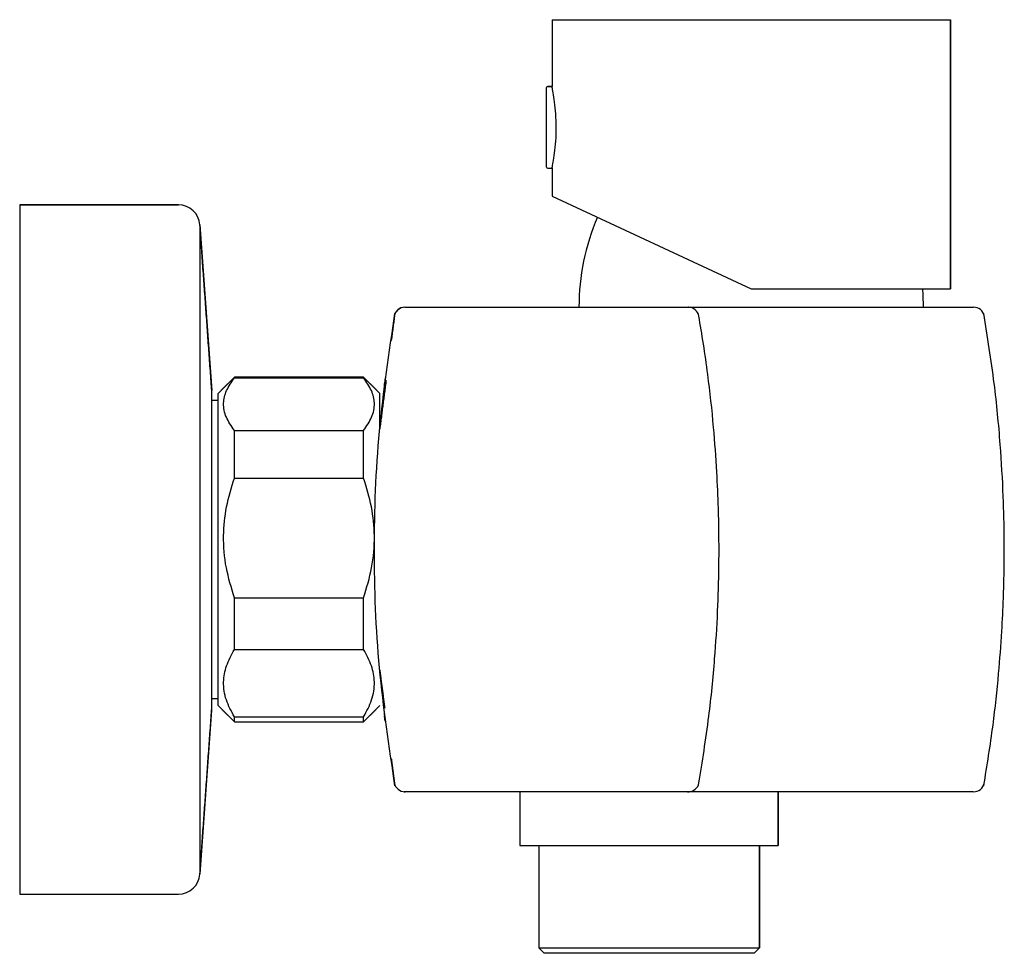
# Model space of a CAD drawing. Header units: millimetres. Extents: x 3745.9713 to 3746.0627, y 1749.7759 to 1749.8626.
import ezdxf

# ---------------------------------------------------------------- set-up
doc = ezdxf.new("R2010")
doc.units = ezdxf.units.MM
doc.layers.add('SANINDUSA', color=3, linetype='Continuous')

msp = doc.modelspace()

# ---------------------------------------------------------------- linework, layer by layer
at = {"layer": 'SANINDUSA'}
for p, q in [((3746.020692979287, 1749.862591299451), (3746.039192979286, 1749.862591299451)), ((3746.020692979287, 1749.862591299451), (3746.020692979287, 1749.856391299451)), ((3746.039192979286, 1749.862591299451), (3746.057692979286, 1749.862591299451)), ((3746.057692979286, 1749.862591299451), (3746.057692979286, 1749.837591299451)), ((3746.020192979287, 1749.85359502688), (3746.020192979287, 1749.856291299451)), ((3746.020292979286, 1749.856391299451), (3746.020692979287, 1749.856391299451)), ((3746.020192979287, 1749.848891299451), (3746.020192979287, 1749.85359502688)), ((3746.020292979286, 1749.848791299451), (3746.020692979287, 1749.848791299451)), ((3746.020692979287, 1749.848791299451), (3746.020692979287, 1749.846217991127)), ((3746.020692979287, 1749.846217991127), (3746.039192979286, 1749.837591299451)), ((3745.971253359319, 1749.845391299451), (3745.971253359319, 1749.781391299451)), ((3745.971253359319, 1749.845391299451), (3745.985990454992, 1749.845391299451)), ((3745.987985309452, 1749.84353467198), (3745.987985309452, 1749.783247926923)), ((3745.987985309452, 1749.84353467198), (3745.989085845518, 1749.828141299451)), ((3746.039192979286, 1749.837591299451), (3746.057692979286, 1749.837591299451)), ((3745.989692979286, 1749.827891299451), (3745.991192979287, 1749.829391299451)), ((3745.991192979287, 1749.829317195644), (3745.991192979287, 1749.829391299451)), ((3745.991192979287, 1749.829391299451), (3746.003192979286, 1749.829391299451)), ((3745.991192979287, 1749.829317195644), (3746.003192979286, 1749.829317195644)), ((3746.003192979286, 1749.829317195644), (3746.003192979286, 1749.829391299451)), ((3746.003192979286, 1749.829391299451), (3746.004692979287, 1749.827891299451)), ((3745.989080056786, 1749.828302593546), (3745.989080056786, 1749.798480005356)), ((3745.989085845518, 1749.798641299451), (3745.989085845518, 1749.828141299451)), ((3745.989692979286, 1749.826437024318), (3745.989692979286, 1749.827891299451)), ((3746.004692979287, 1749.824894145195), (3746.004692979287, 1749.827891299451)), ((3745.989692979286, 1749.798891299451), (3745.989692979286, 1749.826437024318)), ((3745.991192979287, 1749.820022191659), (3745.991192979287, 1749.824456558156)), ((3745.991192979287, 1749.824456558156), (3746.003192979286, 1749.824456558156)), ((3746.003192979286, 1749.820022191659), (3746.003192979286, 1749.824456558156)), ((3745.991192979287, 1749.820022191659), (3746.003192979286, 1749.820022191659)), ((3745.991192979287, 1749.804096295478), (3745.991192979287, 1749.808915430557)), ((3745.991192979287, 1749.808915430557), (3746.003192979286, 1749.808915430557)), ((3746.003192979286, 1749.804096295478), (3746.003192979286, 1749.808915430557)), ((3745.991192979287, 1749.804096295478), (3746.003192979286, 1749.804096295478)), ((3745.991192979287, 1749.797391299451), (3745.989692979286, 1749.798891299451)), ((3746.003192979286, 1749.797391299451), (3746.004692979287, 1749.798891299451)), ((3745.989080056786, 1749.798480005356), (3745.987985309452, 1749.783247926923)), ((3745.991192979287, 1749.797391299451), (3745.991192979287, 1749.797850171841)), ((3745.991192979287, 1749.797850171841), (3746.003192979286, 1749.797850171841)), ((3745.991192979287, 1749.797391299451), (3746.003192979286, 1749.797391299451)), ((3746.003192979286, 1749.797391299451), (3746.003192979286, 1749.797850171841)), ((3746.017702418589, 1749.790891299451), (3746.017702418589, 1749.785891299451)), ((3746.041702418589, 1749.790891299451), (3746.041702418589, 1749.785891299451)), ((3746.017702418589, 1749.785891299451), (3746.041702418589, 1749.785891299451)), ((3746.019452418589, 1749.785891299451), (3746.019452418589, 1749.776391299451)), ((3746.039952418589, 1749.785891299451), (3746.039952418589, 1749.776391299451)), ((3745.971253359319, 1749.781391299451), (3745.985990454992, 1749.781391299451)), ((3746.019452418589, 1749.776391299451), (3746.039923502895, 1749.776391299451)), ((3746.019952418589, 1749.775891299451), (3746.019452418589, 1749.776391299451)), ((3746.039452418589, 1749.775891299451), (3746.039952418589, 1749.776391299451)), ((3746.039923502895, 1749.776391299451), (3746.039952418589, 1749.776391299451)), ((3746.039452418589, 1749.775891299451), (3746.019952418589, 1749.775891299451))]:
    msp.add_line(p, q, dxfattribs=at)
at = {"layer": 'SANINDUSA', "flags": 128}
msp.add_lwpolyline([(3746.055192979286, 1749.835891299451), (3746.055161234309, 1749.837052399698), (3746.055124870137, 1749.837591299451)], dxfattribs=at)
at = {"layer": 'SANINDUSA'}
for centre, radius, start, end in [((3746.020292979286, 1749.856291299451), 0.0001000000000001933, 90, 180), ((3746.020292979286, 1749.848891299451), 0.0001000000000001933, 180, 270), ((3745.985990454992, 1749.843391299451), 0.002000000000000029, 4.110846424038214, 90), ((3746.044442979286, 1749.835891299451), 0.02124999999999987, 156.8284437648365, 180), ((3746.007011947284, 1749.834891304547), 0.000999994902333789, 89.95706209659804, 170.183364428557), ((3746.0070318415, 1749.834891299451), 0.001000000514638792, 89.99969093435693, 170.2017874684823), ((3746.007032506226, 1749.834891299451), 0.001000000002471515, 90.11334787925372, 170.2402616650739), ((3746.033340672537, 1749.83489138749), 0.0009999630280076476, 9.803256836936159, 89.42094859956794), ((3746.059853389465, 1749.834891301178), 0.0009999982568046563, 10.39669446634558, 91.08491783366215), ((3745.986835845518, 1749.828141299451), 0.002249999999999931, 0, 4.110846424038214), ((3745.986835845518, 1749.798641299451), 0.002249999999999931, 355.8891535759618, 0), ((3746.00703200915, 1749.791891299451), 0.001000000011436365, 189.7837927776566, 270.0284954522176), ((3746.033353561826, 1749.791891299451), 0.001000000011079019, 269.998373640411, 350.2422038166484), ((3746.059853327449, 1749.791891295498), 0.0009999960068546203, 268.8538614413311, 349.4696751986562), ((3745.985990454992, 1749.783391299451), 0.00200000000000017, 270, 355.8891535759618)]:
    msp.add_arc(centre, radius, start, end, dxfattribs=at)
for points, degree in [([(3746.020692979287, 1749.862591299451), (3746.020692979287, 1749.856391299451)], 1), ([(3746.057692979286, 1749.837591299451), (3746.057692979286, 1749.862591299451)], 1), ([(3746.020692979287, 1749.856391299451), (3746.020292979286, 1749.856391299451)], 1), ([(3746.020292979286, 1749.848791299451), (3746.020692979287, 1749.848791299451)], 1), ([(3746.020692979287, 1749.848791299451), (3746.020692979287, 1749.846217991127)], 1), ([(3745.985990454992, 1749.845391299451), (3745.971253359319, 1749.845391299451)], 1), ([(3745.989080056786, 1749.828302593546), (3745.987985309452, 1749.84353467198)], 1), ([(3746.006059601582, 1749.835056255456), (3746.005765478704, 1749.832813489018)], 1), ([(3745.991192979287, 1749.829391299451), (3745.989692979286, 1749.827891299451)], 1), ([(3746.003192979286, 1749.829391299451), (3745.991192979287, 1749.829391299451)], 1), ([(3746.004692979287, 1749.827891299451), (3746.003192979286, 1749.829391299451)], 1), ([(3746.005281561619, 1749.829098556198), (3746.004692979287, 1749.824580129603)], 1), ([(3746.005192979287, 1749.829333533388), (3746.005192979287, 1749.829332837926), (3746.005192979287, 1749.82933225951), (3746.005192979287, 1749.829332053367)], 3), ([(3745.989692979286, 1749.827241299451), (3745.989085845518, 1749.827241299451)], 1), ([(3746.004692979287, 1749.802201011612), (3746.005154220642, 1749.798661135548)], 1), ([(3745.989085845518, 1749.799541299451), (3745.989692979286, 1749.799541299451)], 1), ([(3745.989692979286, 1749.798891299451), (3745.991192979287, 1749.797391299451)], 1), ([(3746.003192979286, 1749.797391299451), (3746.004692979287, 1749.798891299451)], 1), ([(3745.987985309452, 1749.783247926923), (3745.989080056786, 1749.798480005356)], 1), ([(3745.991192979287, 1749.797391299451), (3746.003192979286, 1749.797391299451)], 1), ([(3746.005192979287, 1749.797450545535), (3746.005192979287, 1749.797450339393), (3746.005192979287, 1749.797449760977), (3746.005192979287, 1749.797449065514)], 3), ([(3746.005765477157, 1749.793969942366), (3746.006095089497, 1749.791457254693)], 1), ([(3746.0060574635, 1749.79172904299), (3746.00609287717, 1749.791457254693)], 1), ([(3746.017702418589, 1749.790891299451), (3746.017702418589, 1749.785891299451)], 1), ([(3746.019452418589, 1749.790923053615), (3746.019452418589, 1749.790891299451)], 1), ([(3746.039952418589, 1749.790891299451), (3746.039952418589, 1749.790923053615)], 1), ([(3746.041702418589, 1749.785891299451), (3746.041702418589, 1749.790891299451)], 1), ([(3746.019452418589, 1749.785891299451), (3746.019452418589, 1749.776391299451)], 1), ([(3746.039952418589, 1749.776391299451), (3746.039952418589, 1749.785891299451)], 1), ([(3745.971253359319, 1749.781391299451), (3745.985990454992, 1749.781391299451)], 1), ([(3746.019452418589, 1749.776391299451), (3746.019952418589, 1749.775891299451)], 1), ([(3746.039452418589, 1749.775891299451), (3746.039952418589, 1749.776391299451)], 1)]:
    msp.add_open_spline(points, degree=degree, dxfattribs=at)
for points, knots in [([(3746.021087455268, 1749.852591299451), (3746.021078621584, 1749.8530133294), (3746.021060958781, 1749.853857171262), (3746.020937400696, 1749.854987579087), (3746.020802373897, 1749.855843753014), (3746.020703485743, 1749.856340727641), (3746.020702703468, 1749.856343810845), (3746.020702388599, 1749.856345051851)], [0, 0, 0, 0, 0.2117404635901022, 0.4233715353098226, 0.6378299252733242, 0.8542246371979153, 0.9999999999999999, 0.9999999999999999, 0.9999999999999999, 0.9999999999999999]), ([(3746.020695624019, 1749.848804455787), (3746.020701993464, 1749.848834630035), (3746.020715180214, 1749.848897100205), (3746.020830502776, 1749.849497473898), (3746.020967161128, 1749.850420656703), (3746.021070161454, 1749.851513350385), (3746.021082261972, 1749.852267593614), (3746.021087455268, 1749.852591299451)], [0, 0, 0, 0, 0.1965855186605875, 0.4069937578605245, 0.6209914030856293, 0.8373372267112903, 1, 1, 1, 1]), ([(3746.00701166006, 1749.835891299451), (3746.007011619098, 1749.835891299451), (3746.007008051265, 1749.835891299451), (3746.00706771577, 1749.835891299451), (3746.007617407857, 1749.835891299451), (3746.008647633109, 1749.835891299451), (3746.009924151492, 1749.835891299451), (3746.011566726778, 1749.835891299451), (3746.012928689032, 1749.835891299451), (3746.01362147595, 1749.835891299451)], [0, 0, 0, 0, 0.002188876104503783, 0.1906546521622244, 0.3835578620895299, 0.5283729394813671, 0.6774239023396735, 0.835915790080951, 1, 1, 1, 1]), ([(3746.01362147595, 1749.835891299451), (3746.01426685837, 1749.835891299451), (3746.015576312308, 1749.835891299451), (3746.017712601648, 1749.835891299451), (3746.019926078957, 1749.835891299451), (3746.022135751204, 1749.835891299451), (3746.024313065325, 1749.835891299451), (3746.026355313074, 1749.835891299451), (3746.028237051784, 1749.835891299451), (3746.029877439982, 1749.835891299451), (3746.031256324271, 1749.835891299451), (3746.0323124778, 1749.835891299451), (3746.033037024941, 1749.835891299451), (3746.033340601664, 1749.835891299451), (3746.033324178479, 1749.835891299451), (3746.033359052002, 1749.835891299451), (3746.033350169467, 1749.835891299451), (3746.033355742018, 1749.835891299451), (3746.033354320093, 1749.835891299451), (3746.033351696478, 1749.835891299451), (3746.033350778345, 1749.835891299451)], [0, 0, 0, 0, 0.03558125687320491, 0.07219288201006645, 0.1078702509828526, 0.144576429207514, 0.1804021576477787, 0.2172710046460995, 0.2529972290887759, 0.2897468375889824, 0.3255734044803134, 0.3624330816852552, 0.3982877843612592, 0.435190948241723, 0.528668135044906, 0.5754250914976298, 0.621982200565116, 0.7156955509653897, 0.9005077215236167, 0.9999999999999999, 0.9999999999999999, 0.9999999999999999, 0.9999999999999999]), ([(3746.033350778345, 1749.835891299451), (3746.034098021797, 1749.835891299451), (3746.034900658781, 1749.835891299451), (3746.037433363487, 1749.835891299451), (3746.040504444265, 1749.835891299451), (3746.04378101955, 1749.835891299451), (3746.046766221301, 1749.835891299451), (3746.049606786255, 1749.835891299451), (3746.052301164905, 1749.835891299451), (3746.05475896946, 1749.835891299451), (3746.056834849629, 1749.835891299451), (3746.058420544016, 1749.835891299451), (3746.059485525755, 1749.835891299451), (3746.059714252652, 1749.835891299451), (3746.059826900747, 1749.835891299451)], [0, 0, 0, 0, 0.08677325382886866, 0.174939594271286, 0.2643529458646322, 0.3409879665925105, 0.4172237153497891, 0.4942944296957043, 0.5731489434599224, 0.657561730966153, 0.7444227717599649, 0.8288335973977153, 0.9157004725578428, 1, 1, 1, 1]), ([(3746.006075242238, 1749.835320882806), (3746.005530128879, 1749.83168280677), (3746.004440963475, 1749.824413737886), (3746.004030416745, 1749.813389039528), (3746.004441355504, 1749.802364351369), (3746.005530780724, 1749.795095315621), (3746.006076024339, 1749.791457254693)], [0, 0, 0, 0, 0.2502435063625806, 0.4999997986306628, 0.7497561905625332, 1, 1, 1, 1]), ([(3746.006046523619, 1749.835061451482), (3746.006046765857, 1749.835061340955), (3746.006047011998, 1749.835061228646), (3746.006047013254, 1749.835061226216), (3746.006047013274, 1749.835061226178)], [0, 0, 0, 0, 0.984144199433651, 1, 1, 1, 1]), ([(3746.034339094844, 1749.791721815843), (3746.034641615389, 1749.793603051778), (3746.035266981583, 1749.797514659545), (3746.035800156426, 1749.802927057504), (3746.036093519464, 1749.807574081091), (3746.036200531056, 1749.811333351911), (3746.036206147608, 1749.814517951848), (3746.036149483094, 1749.817434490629), (3746.036002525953, 1749.820842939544), (3746.035697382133, 1749.824992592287), (3746.035172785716, 1749.829915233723), (3746.034604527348, 1749.833432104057), (3746.034326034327, 1749.835061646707)], [0, 0, 0, 0, 0.1478655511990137, 0.2695464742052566, 0.3699531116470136, 0.4647111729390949, 0.5254313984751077, 0.5866665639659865, 0.6632186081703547, 0.7575781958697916, 0.8698043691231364, 1, 1, 1, 1]), ([(3746.060793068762, 1749.791457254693), (3746.061095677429, 1749.793331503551), (3746.061654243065, 1749.79679105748), (3746.062168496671, 1749.801583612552), (3746.062465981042, 1749.805516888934), (3746.062614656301, 1749.808658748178), (3746.062688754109, 1749.811513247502), (3746.062702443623, 1749.814660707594), (3746.062611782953, 1749.81860889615), (3746.062331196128, 1749.823425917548), (3746.061784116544, 1749.829106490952), (3746.061139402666, 1749.833152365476), (3746.060793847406, 1749.835320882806)], [0, 0, 0, 0, 0.1291897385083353, 0.2384629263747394, 0.327920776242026, 0.3976193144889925, 0.4525064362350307, 0.5222455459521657, 0.6118104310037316, 0.7212333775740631, 0.8505860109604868, 1, 1, 1, 1]), ([(3745.991192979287, 1749.824456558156), (3745.990910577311, 1749.824860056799), (3745.990337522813, 1749.825678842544), (3745.990109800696, 1749.826932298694), (3745.990382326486, 1749.828165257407), (3745.990920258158, 1749.828929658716), (3745.991192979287, 1749.829317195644)], [0, 0, 0, 0, 0.2547898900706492, 0.5170236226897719, 0.7551401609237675, 1, 1, 1, 1]), ([(3746.003192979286, 1749.824456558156), (3746.003475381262, 1749.824860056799), (3746.00404843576, 1749.825678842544), (3746.004276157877, 1749.826932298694), (3746.004003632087, 1749.828165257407), (3746.003465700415, 1749.828929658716), (3746.003192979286, 1749.829317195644)], [0, 0, 0, 0, 0.2547898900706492, 0.517023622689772, 0.7551401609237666, 0.9999999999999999, 0.9999999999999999, 0.9999999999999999, 0.9999999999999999]), ([(3746.005192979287, 1749.829333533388), (3746.005177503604, 1749.829208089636), (3746.005146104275, 1749.828953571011), (3746.005079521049, 1749.828434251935), (3746.005031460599, 1749.827996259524), (3746.005031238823, 1749.827994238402)], [0, 0, 0, 0, 0.4917106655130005, 0.9976544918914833, 0.9999999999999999, 0.9999999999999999, 0.9999999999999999, 0.9999999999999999]), ([(3745.991192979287, 1749.808915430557), (3745.990910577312, 1749.809837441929), (3745.990337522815, 1749.811708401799), (3745.990109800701, 1749.814572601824), (3745.99038232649, 1749.817389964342), (3745.990920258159, 1749.819136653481), (3745.991192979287, 1749.820022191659)], [0, 0, 0, 0, 0.254789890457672, 0.5170236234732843, 0.7551401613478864, 1, 1, 1, 1]), ([(3746.003192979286, 1749.808915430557), (3746.003475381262, 1749.809837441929), (3746.004048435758, 1749.811708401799), (3746.004276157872, 1749.814572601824), (3746.004003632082, 1749.817389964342), (3746.003465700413, 1749.819136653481), (3746.003192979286, 1749.820022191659)], [0, 0, 0, 0, 0.2547898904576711, 0.5170236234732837, 0.7551401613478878, 1, 1, 1, 1]), ([(3745.991192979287, 1749.797850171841), (3745.99091057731, 1749.79836868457), (3745.990337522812, 1749.799420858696), (3745.990109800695, 1749.801031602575), (3745.990382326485, 1749.802616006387), (3745.990920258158, 1749.803598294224), (3745.991192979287, 1749.804096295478)], [0, 0, 0, 0, 0.2547898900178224, 0.5170236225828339, 0.7551401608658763, 1, 1, 1, 1]), ([(3746.003192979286, 1749.797850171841), (3746.003475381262, 1749.79836868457), (3746.004048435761, 1749.799420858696), (3746.004276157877, 1749.801031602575), (3746.004003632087, 1749.802616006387), (3746.003465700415, 1749.803598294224), (3746.003192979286, 1749.804096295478)], [0, 0, 0, 0, 0.2547898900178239, 0.5170236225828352, 0.7551401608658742, 1, 1, 1, 1]), ([(3746.005026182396, 1749.798843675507), (3746.005041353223, 1749.798708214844), (3746.005094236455, 1749.798236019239), (3746.005155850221, 1749.79774639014), (3746.005180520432, 1749.797548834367), (3746.005192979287, 1749.797449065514)], [0, 0, 0, 0, 0.1660554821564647, 0.578844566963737, 1, 1, 1, 1]), ([(3746.005192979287, 1749.797445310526), (3746.005182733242, 1749.797521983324), (3746.005171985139, 1749.797602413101), (3746.005135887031, 1749.797908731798), (3746.005134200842, 1749.797923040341)], [0, 0, 0, 0, 0.9532887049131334, 0.9999999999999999, 0.9999999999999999, 0.9999999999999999, 0.9999999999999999]), ([(3746.033353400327, 1749.790891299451), (3746.03327460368, 1749.790891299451), (3746.033167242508, 1749.790891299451), (3746.033530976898, 1749.790891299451), (3746.033061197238, 1749.790891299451), (3746.032357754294, 1749.790891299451), (3746.031307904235, 1749.790891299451), (3746.029955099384, 1749.790891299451), (3746.028312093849, 1749.790891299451), (3746.026457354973, 1749.790891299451), (3746.024404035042, 1749.790891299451), (3746.022250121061, 1749.790891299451), (3746.020021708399, 1749.790891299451), (3746.017820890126, 1749.790891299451), (3746.015665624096, 1749.790891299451), (3746.013655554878, 1749.790891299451), (3746.011810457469, 1749.790891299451), (3746.010179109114, 1749.790891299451), (3746.008805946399, 1749.790891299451), (3746.007766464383, 1749.790891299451), (3746.007172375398, 1749.790891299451), (3746.006875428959, 1749.790891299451), (3746.007091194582, 1749.790891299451), (3746.006998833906, 1749.790891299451), (3746.007018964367, 1749.790891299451), (3746.00703251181, 1749.790891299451)], [0, 0, 0, 0, 0.1724726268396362, 0.2349955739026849, 0.2574333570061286, 0.2805488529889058, 0.302977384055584, 0.3260551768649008, 0.3484157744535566, 0.3714203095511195, 0.3938479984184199, 0.4169336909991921, 0.4392734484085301, 0.4622591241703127, 0.4846178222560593, 0.5076262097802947, 0.5300625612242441, 0.5531501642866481, 0.5772109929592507, 0.6020563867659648, 0.6259530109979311, 0.650559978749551, 0.7366736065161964, 0.8227859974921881, 1, 1, 1, 1]), ([(3746.059795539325, 1749.790891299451), (3746.059792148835, 1749.790891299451), (3746.059783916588, 1749.790891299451), (3746.059096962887, 1749.790891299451), (3746.057840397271, 1749.790891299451), (3746.056048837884, 1749.790891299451), (3746.053768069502, 1749.790891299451), (3746.051297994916, 1749.790891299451), (3746.048780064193, 1749.790891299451), (3746.04636667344, 1749.790891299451), (3746.043705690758, 1749.790891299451), (3746.040618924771, 1749.790891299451), (3746.037511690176, 1749.790891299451), (3746.035069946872, 1749.790891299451), (3746.033885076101, 1749.790891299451), (3746.03370371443, 1749.790891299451), (3746.033353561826, 1749.79089129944)], [0, 0, 0, 0, 0.0592994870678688, 0.1439815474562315, 0.2262398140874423, 0.3108895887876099, 0.3931665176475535, 0.4778337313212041, 0.5410979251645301, 0.6043540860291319, 0.6676412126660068, 0.7403688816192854, 0.827420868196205, 0.9135870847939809, 0.999855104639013, 1, 1, 1, 1])]:
    msp.add_open_spline(points, degree=3, knots=knots, dxfattribs=at)

doc.saveas('drawing.dxf')
